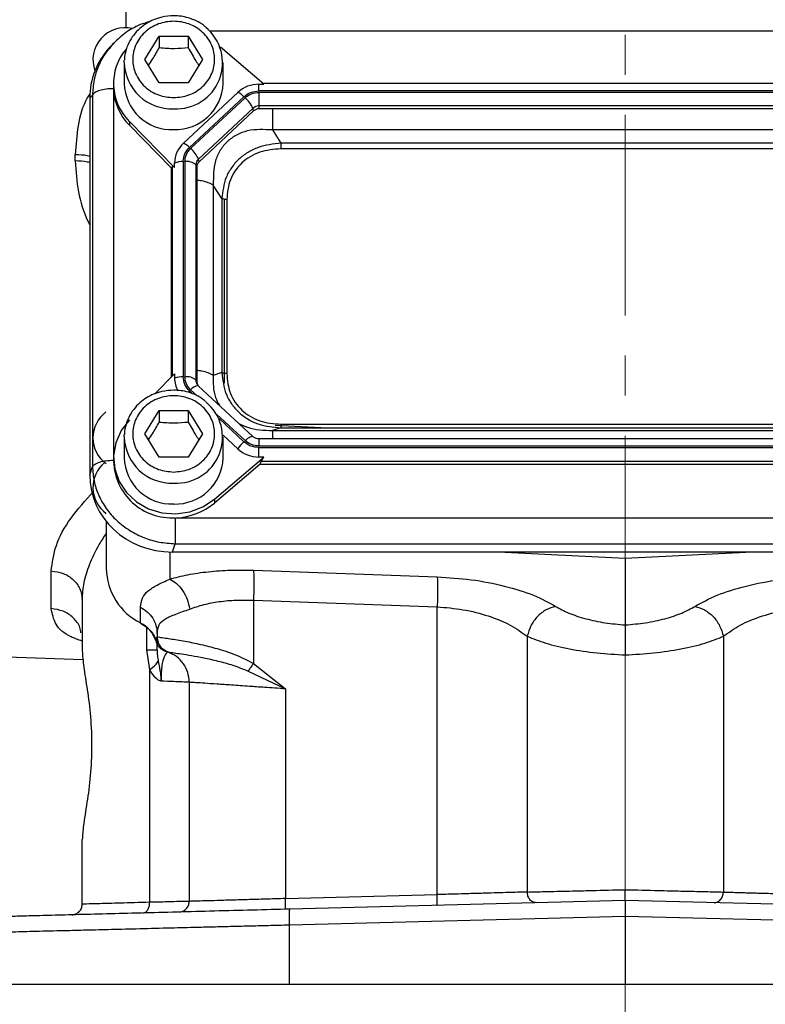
# Model space of a CAD drawing. Header units: inches. Extents: x 0.6 to 16.3, y 0.2 to 11.5.
# Tile 11 of 17: x 10.9 to 12.7, y 4 to 6.5. Entities that reach past the tile are written whole.
import ezdxf

# ---------------------------------------------------------------- set-up
doc = ezdxf.new("R2010")
doc.units = ezdxf.units.IN
doc.header["$MEASUREMENT"] = 0
doc.linetypes.add('CENTERX2', pattern=[0.8, 0.5, -0.1, 0.1, -0.1])
doc.styles.add('SLDTEXTSTYLE0', font='TXT', dxfattribs={"width": 0.75})
doc.dimstyles.new('SLDDIMSTYLE1', dxfattribs={"dimtxt": 0.137795, "dimasz": 0.14, "dimexe": 0, "dimexo": 0.0625, "dimgap": 0.034449, "dimtad": 0, "dimdec": 1, "dimlfac": 1.5, "dimrnd": 1e-09, "dimzin": 12, "dimdsep": 46, "dimtxsty": 'SLDTEXTSTYLE0', "dimblk1": 'CLOSED', "dimblk2": 'CLOSED', "dimsah": 1, "dimcen": 0.09, "dimadec": 0, "dimazin": 3, "dimtfac": 1, "dimtdec": 1, "dimtofl": 0, "dimtmove": 0, "dimatfit": 3, "dimldrblk": 'CLOSED', "dimfxl": 0, "dimfrac": 2, "dimtolj": 1, "dimtzin": 12, "dimarcsym": 0})

# ---------------------------------------------------------------- blocks, each defined once
blk = doc.blocks.new('_Closed')
at = {"color": 0, "linetype": 'ByBlock', "lineweight": -2}
for p, q in [((-1, 0.166667), (0, 0)), ((-1, 0.166667), (-1, -0.166667)), ((0, 0), (-1, -0.166667)), ((0, 0), (-1, 0))]:
    blk.add_line(p, q, dxfattribs=at)
blk = doc.blocks.new('_D_11')
at = {"color": 7, "linetype": 'Continuous', "lineweight": 0}
for p, q in [((10.7489, 4.0229), (10.7489, 3.7377)), ((14.0022, 4.0229), (14.0022, 3.7377)), ((12.8834, 3.9755), (12.8414, 3.9755)), ((12.8414, 3.9755), (12.8414, 3.7567)), ((13.1889, 3.9755), (13.2308, 3.9755)), ((13.2308, 3.9755), (13.2308, 3.7567)), ((10.7489, 3.777), (12.7206, 3.777)), ((12.8414, 3.7567), (12.8834, 3.7567)), ((13.2308, 3.7567), (13.1889, 3.7567)), ((14.0022, 3.777), (13.3517, 3.777))]:
    blk.add_line(p, q, dxfattribs=at)
at = {"color": 7, "linetype": 'Continuous', "lineweight": 18, "xscale": 0.14, "yscale": 0.14, "rotation": 180.0000000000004}
blk.add_blockref('_Closed', (10.7489, 3.777, -0.2952), dxfattribs=at)
at = {"color": 7, "linetype": 'Continuous', "lineweight": 18, "xscale": 0.14, "yscale": 0.14}
blk.add_blockref('_Closed', (14.0022, 3.777, -0.2952), dxfattribs=at)
at = {"color": 7, "linetype": 'Continuous', "lineweight": 18, "char_height": 0.1378, "attachment_point": 1, "style": 'SLDTEXTSTYLE0'}
for s, insert in [('124', (12.8834, 3.9344)), ('4.9', (12.9089, 3.7282))]:
    blk.add_mtext(s, dxfattribs=dict(at, insert=insert))

msp = doc.modelspace()

# ---------------------------------------------------------------- linework, layer by layer
at = {"color": 7, "linetype": 'CENTERX2', "lineweight": 18}
for p, q in [((12.3755, 3.3305), (12.3755, 9.5548)), ((12.3755, 4.8838), (12.3755, 3.3305))]:
    msp.add_line(p, q, dxfattribs=at)
at = {"color": 8, "linetype": 'Continuous', "lineweight": 25}
for p, q in [((11.1316, 6.448), (11.1316, 6.4874)), ((13.409, 6.4394), (11.3406, 6.4394)), ((11.1003, 6.2939), (11.1003, 5.381)), ((11.2462, 6.101), (11.2462, 5.5787)), ((11.2894, 5.5422), (11.297, 5.5351)), ((11.2923, 5.5449), (11.3086, 5.5296)), ((11.3578, 5.4837), (11.4279, 5.4183)), ((11.3634, 5.4731), (11.425, 5.4156)), ((11.4627, 5.4228), (11.4627, 5.4049)), ((11.2401, 5.1407), (11.2401, 5.073)), ((11.1831, 4.897), (11.1831, 4.9523))]:
    msp.add_line(p, q, dxfattribs=at)
at = {"color": 7, "linetype": 'Continuous', "lineweight": 25}
for p, q in [((11.1015, 6.4093), (11.098, 6.4054)), ((11.1782, 6.3687), (11.2142, 6.4269)), ((11.2142, 6.4269), (11.2862, 6.4269)), ((11.2142, 6.4269), (11.2142, 6.3983)), ((11.2862, 6.4269), (11.3222, 6.3687)), ((11.2862, 6.4269), (11.2862, 6.3983)), ((11.0973, 6.406), (11.0897, 6.3977)), ((11.4746, 6.307), (11.3665, 6.3995)), ((11.1269, 6.3611), (11.127, 6.3673)), ((11.1269, 6.3611), (11.1269, 6.309)), ((11.2142, 6.3105), (11.1782, 6.3687)), ((11.3222, 6.3687), (11.2862, 6.3105)), ((11.3735, 6.309), (11.3735, 6.3611)), ((11.2862, 6.3105), (11.2142, 6.3105)), ((11.1002, 6.309), (11.1002, 6.2994)), ((11.1002, 6.2994), (11.1002, 6.2959)), ((11.4098, 6.2865), (11.2743, 6.16)), ((11.4627, 6.307), (11.4746, 6.307)), ((11.4627, 6.2905), (11.4627, 6.307)), ((13.2877, 6.2905), (11.4627, 6.2905)), ((13.2877, 6.2867), (11.4627, 6.2867)), ((11.4627, 6.2867), (11.4627, 6.2527)), ((13.2776, 6.3085), (11.4728, 6.3085)), ((11.0478, 6.2801), (11.0409, 6.2725)), ((11.0409, 6.2725), (11.0409, 5.333)), ((11.0478, 6.2801), (11.0478, 5.3536)), ((11.425, 6.2759), (11.2894, 6.1494)), ((11.4279, 6.2732), (11.2923, 6.1467)), ((11.4473, 6.2467), (11.3118, 6.1202)), ((11.449, 6.2403), (11.3135, 6.1138)), ((11.449, 6.2403), (11.4473, 6.2467)), ((13.2877, 6.2527), (11.4627, 6.2527)), ((11.4627, 6.2527), (11.4627, 6.2456)), ((13.2877, 6.2456), (11.4627, 6.2456)), ((11.1396, 6.2144), (11.2524, 6.0995)), ((11.1396, 6.2144), (11.1396, 6.2048)), ((11.2439, 6.0986), (11.1396, 6.2048)), ((11.4961, 6.1929), (11.5175, 6.1597)), ((13.2542, 6.1929), (11.4961, 6.1929)), ((13.2329, 6.1597), (11.5175, 6.1597)), ((13.2329, 6.1459), (11.5175, 6.1459)), ((11.005, 6.1157), (11.005, 6.132)), ((11.2738, 6.1142), (11.2738, 5.5774)), ((11.2779, 6.1142), (11.2779, 5.5774)), ((11.3135, 6.1138), (11.3118, 6.1202)), ((11.2439, 6.0986), (11.2462, 6.101)), ((11.2439, 6.0986), (11.2439, 5.5762)), ((11.2524, 6.0995), (11.2524, 6.1106)), ((11.3055, 6.1059), (11.3055, 5.5691)), ((11.3079, 6.101), (11.3055, 6.1059)), ((11.3079, 6.101), (11.3079, 5.5643)), ((11.3489, 6.0555), (11.3489, 5.5811)), ((11.3703, 6.0223), (11.3489, 6.0555)), ((11.3703, 6.0223), (11.3703, 5.5878)), ((11.3755, 6.0204), (11.3755, 5.5618)), ((11.3824, 6.0198), (11.3824, 5.5853)), ((11.2524, 5.5849), (11.2033, 5.535)), ((11.2524, 5.5849), (11.2524, 5.5738)), ((11.3703, 5.5878), (11.3489, 5.5811)), ((11.3079, 5.5643), (11.3055, 5.5691)), ((11.3107, 5.5557), (11.3075, 5.5605)), ((11.447, 5.4288), (11.3114, 5.5553)), ((11.1782, 5.4351), (11.2142, 5.4934)), ((11.2142, 5.4934), (11.2862, 5.4934)), ((11.2142, 5.4934), (11.2142, 5.4647)), ((11.2862, 5.4934), (11.3222, 5.4351)), ((11.2862, 5.4934), (11.2862, 5.4647)), ((11.6171, 5.4504), (11.5027, 5.456)), ((11.5175, 5.4592), (13.2329, 5.4592)), ((11.1269, 5.4275), (11.127, 5.4337)), ((11.1269, 5.4275), (11.1269, 5.3754)), ((11.2142, 5.3769), (11.1782, 5.4351)), ((11.3222, 5.4351), (11.2862, 5.3769)), ((11.3734, 5.4319), (11.4098, 5.3979)), ((11.3735, 5.3754), (11.3735, 5.4275)), ((11.5175, 5.4504), (11.4961, 5.4437)), ((11.4961, 5.4437), (13.2542, 5.4437)), ((11.5175, 5.4504), (13.2329, 5.4504)), ((13.2877, 5.4228), (11.4627, 5.4228)), ((11.4627, 5.4049), (13.2877, 5.4049)), ((11.2862, 5.3769), (11.2142, 5.3769)), ((11.3515, 5.2722), (11.4746, 5.3774)), ((11.4627, 5.3774), (11.4627, 5.4011)), ((11.4627, 5.4011), (13.2877, 5.4011)), ((11.4746, 5.3774), (11.4627, 5.3774)), ((11.0409, 5.333), (11.0478, 5.3536)), ((11.1002, 5.3754), (11.1002, 5.3659)), ((11.4653, 5.3599), (11.3515, 5.2626)), ((11.4653, 5.3599), (11.4679, 5.367)), ((11.4653, 5.3599), (13.2851, 5.3599)), ((11.4679, 5.367), (13.2825, 5.367)), ((11.3515, 5.2722), (11.3515, 5.2626)), ((11.0822, 5.2167), (11.0822, 5.0995)), ((11.2561, 5.2259), (13.4942, 5.2259)), ((11.247, 5.1406), (11.2539, 5.1611)), ((11.2539, 5.1611), (13.4964, 5.1611)), ((11.247, 5.1406), (13.5034, 5.1406)), ((12.0585, 5.1406), (12.3755, 5.1251)), ((12.3755, 5.1251), (12.6925, 5.1406)), ((12.3755, 5.1251), (12.3755, 4.9586)), ((10.945, 4.9993), (10.945, 5.0933)), ((11.4489, 5.0951), (11.9068, 5.0786)), ((11.0222, 5.022), (11.0222, 4.894)), ((11.4489, 5.0205), (11.9068, 5.004)), ((11.4489, 5.0205), (11.4489, 4.8627)), ((11.1678, 4.9635), (11.1678, 5.0027)), ((11.9068, 4.2863), (11.9068, 5.004)), ((11.2089, 4.9374), (11.2089, 4.929)), ((11.2054, 4.9199), (11.2089, 4.929)), ((11.2085, 4.9293), (11.2091, 4.9232)), ((11.2089, 4.929), (11.2089, 4.929)), ((11.2091, 4.9232), (11.2096, 4.9203)), ((11.2116, 4.9141), (11.213, 4.9108)), ((12.1311, 4.9304), (12.1311, 4.2927)), ((12.6199, 4.9304), (12.6199, 4.2927)), ((10.0144, 4.9077), (11.0243, 4.8725)), ((11.1903, 4.8476), (11.1831, 4.897)), ((11.2269, 4.8942), (11.2282, 4.894)), ((11.2334, 4.892), (11.2355, 4.8913)), ((11.2355, 4.8913), (11.2355, 4.8913)), ((11.4489, 4.8627), (11.5289, 4.7993)), ((11.1903, 4.2671), (11.1903, 4.8476)), ((11.4357, 4.8437), (11.5289, 4.7993)), ((11.2889, 4.8159), (11.2889, 4.2694)), ((11.5289, 4.7993), (11.5289, 4.2764)), ((11.0222, 4.2624), (11.0222, 4.4238)), ((11.5289, 4.2764), (11.9068, 4.2863)), ((12.3755, 4.2719), (11.5396, 4.25)), ((12.3755, 4.2719), (12.3755, 4.2319)), ((13.2114, 4.25), (12.3755, 4.2719)), ((12.3755, 4.2319), (11.5386, 4.21)), ((12.3755, 4.2319), (12.3755, 4.0622)), ((13.2125, 4.21), (12.3755, 4.2319)), ((11.5386, 4.0622), (11.5386, 4.21)), ((12.3755, 4.0622), (11.5386, 4.0622)), ((13.2125, 4.0622), (12.3755, 4.0622))]:
    msp.add_line(p, q, dxfattribs=at)
at = {"color": 7, "linetype": 'Continuous', "lineweight": 25, "flags": 128}
for points in [[(11.3114, 5.5553), (11.3109, 5.5556), (11.3108, 5.5557)], [(11.1396, 5.47), (11.119, 5.4434), (11.1057, 5.413), (11.1003, 5.3806), (11.1031, 5.3479), (11.114, 5.3167), (11.1324, 5.2887), (11.1573, 5.2655), (11.1872, 5.2483), (11.2207, 5.2381), (11.2557, 5.2355), (11.2905, 5.2405), (11.323, 5.253), (11.3515, 5.2722)], [(11.1691, 4.9622), (11.1685, 4.962), (11.168, 4.9624), (11.1678, 4.9635)]]:
    msp.add_lwpolyline(points, dxfattribs=at)
at = {"color": 8, "linetype": 'Continuous', "lineweight": 25, "flags": 128}
for points in [[(11.2862, 5.539), (11.2873, 5.5401), (11.2894, 5.5422)], [(11.4279, 5.4183), (11.4313, 5.4214), (11.4346, 5.4241), (11.4378, 5.4262), (11.4406, 5.4279), (11.443, 5.4289), (11.445, 5.4293), (11.4465, 5.4291), (11.447, 5.4288)]]:
    msp.add_lwpolyline(points, dxfattribs=at)
at = {"color": 7, "linetype": 'Continuous', "lineweight": 25}
for centre, radius, start, end in [((11.1289, 6.368), 0.08, 76.5659, 200.2465), ((11.2574, 6.3602), 0.1145, 266.3774, 50.9925), ((11.2339, 6.3089), 0.1336, 139.9835, 225.0625), ((11.2356, 6.3004), 0.1354, 182.7504, 224.87), ((11.2453, 6.3122), 0.1185, 181.5683, 272.3664), ((11.2538, 6.3136), 0.1198, 268.2549, 357.8104), ((11.4623, 6.2294), 0.0776, 89.6933, 132.5899), ((11.3898, 6.2416), 0.0492, 44.2745, 65.9509), ((11.3808, 6.2182), 0.0724, 23.2239, 49.4763), ((11.4626, 6.2302), 0.0225, 89.6933, 132.5899), ((11.4626, 6.2256), 0.02, 89.6933, 132.5899), ((11.32, 6.1101), 0.0676, 132.5248, 179.6232), ((11.2542, 6.1151), 0.0492, 44.2745, 65.9509), ((11.2453, 6.0917), 0.0724, 23.2239, 49.4763), ((11.2724, 6.0566), 0.0575, 88.5951, 110.3768), ((11.2826, 6.0798), 0.0347, 48.737, 97.7903), ((11.3251, 6.1058), 0.0196, 132.5248, 179.6232), ((11.3253, 6.1009), 0.0175, 132.5248, 179.6232), ((11.2724, 5.5199), 0.0575, 88.5951, 110.3768), ((11.3185, 5.5739), 0.0661, 180.085, 208.0211), ((11.2826, 5.543), 0.0347, 48.737, 97.7903), ((11.3249, 5.5643), 0.017, 180.0459, 202.1153), ((11.2574, 5.4267), 0.1145, 266.3774, 50.9925), ((11.1289, 5.4254), 0.08, 126.5256, 233.8667), ((11.4933, 5.3419), 0.1005, 132.809, 146.1442), ((11.4623, 5.455), 0.0776, 227.4101, 270.3067), ((11.1289, 5.3016), 0.08, 129.3079, 234.3147), ((11.2456, 5.3711), 0.1455, 182.0659, 273.2963), ((11.2453, 5.3787), 0.1185, 181.5683, 272.3664), ((11.2538, 5.38), 0.1198, 268.2549, 357.8104), ((11.2511, 5.3815), 0.1557, 271.8765, 310.1965), ((11.2365, 5.1017), 0.1543, 180.8345, 243.552), ((11.1334, 4.8958), 0.0759, 18.4792, 63.0936)]:
    msp.add_arc(centre, radius, start, end, dxfattribs=at)
at = {"color": 8, "linetype": 'Continuous', "lineweight": 25}
for centre, radius, start, end in [((11.2453, 6.3643), 0.1185, 181.5683, 272.3664), ((11.3168, 5.5243), 0.032, 100.9298, 139.9637), ((11.3247, 5.5691), 0.0192, 180.0863, 208.2832), ((11.2453, 5.4307), 0.1185, 181.5683, 272.3664)]:
    msp.add_arc(centre, radius, start, end, dxfattribs=at)
at = {"color": 7, "linetype": 'Continuous', "lineweight": 25}
for centre, major_axis, ratio, start_param, end_param in [((11.2534, 6.2666), (0.2087, -0.0437), 0.927683, 2.642019, 3.333612), ((11.2738, 6.0712), (-0.0275, 0.0299), 0.170211, 5.767586, 6.291275), ((11.498, 5.391), (0.0301, 0.0274), 0.184584, 2.276832, 2.800522), ((11.2534, 5.339), (0.2087, 0.0437), 0.927683, 2.949574, 4.490212)]:
    msp.add_ellipse(centre, major_axis=major_axis, ratio=ratio, start_param=start_param, end_param=end_param, dxfattribs=at)
for points, knots in [([(11.1907, 6.4631), (11.1827, 6.4608), (11.1607, 6.4546), (11.1281, 6.4356), (11.1075, 6.4158), (11.0972, 6.4059)], [0, 0, 0, 0, 0.223773, 0.612265, 1, 1, 1, 1]), ([(11.2502, 6.4776), (11.2403, 6.477), (11.2264, 6.4761), (11.2068, 6.4705), (11.1908, 6.4638), (11.1732, 6.4529), (11.157, 6.4385), (11.143, 6.4204), (11.1329, 6.3989), (11.1275, 6.3807), (11.1276, 6.3699), (11.1277, 6.3674)], [0, 0, 0, 0, 0.159553, 0.223451, 0.329631, 0.440376, 0.559872, 0.685893, 0.818066, 0.9566, 1, 1, 1, 1]), ([(11.2502, 6.2735), (11.2374, 6.2748), (11.2176, 6.2767), (11.1939, 6.2886), (11.1775, 6.3009), (11.1643, 6.3161), (11.152, 6.3383), (11.1457, 6.3687), (11.152, 6.3991), (11.1643, 6.4213), (11.1775, 6.4365), (11.1939, 6.4489), (11.2176, 6.4604), (11.2502, 6.4662), (11.2828, 6.4604), (11.3065, 6.4489), (11.3228, 6.4365), (11.3361, 6.4213), (11.3484, 6.3991), (11.3546, 6.3687), (11.3484, 6.3383), (11.3361, 6.3161), (11.3228, 6.3009), (11.3065, 6.2886), (11.2828, 6.2767), (11.263, 6.2748), (11.2502, 6.2735)], [0, 0, 0, 0, 0.0598642, 0.0920902, 0.125, 0.1579098, 0.1901358, 0.25, 0.3098642, 0.3420902, 0.375, 0.4079098, 0.4401358, 0.5, 0.5598642, 0.5920902, 0.625, 0.6579098, 0.6901358, 0.75, 0.8098642, 0.8420902, 0.875, 0.9079098, 0.9401358, 1, 1, 1, 1]), ([(11.3286, 6.4503), (11.3258, 6.4527), (11.3175, 6.4597), (11.3028, 6.4669), (11.2855, 6.4731), (11.2684, 6.4769), (11.2563, 6.4774), (11.2502, 6.4776)], [0, 0, 0, 0, 0.130913, 0.387307, 0.574933, 0.784697, 1, 1, 1, 1]), ([(11.1873, 6.3539), (11.1907, 6.3589), (11.1997, 6.3721), (11.2086, 6.3882), (11.2142, 6.3983)], [0, 0, 0, 0, 0.376375, 1, 1, 1, 1]), ([(11.2142, 6.3983), (11.227, 6.3972), (11.2511, 6.3953), (11.275, 6.3973), (11.2862, 6.3983)], [0, 0, 0, 0, 0.534747, 1, 1, 1, 1]), ([(11.2862, 6.3983), (11.2926, 6.3867), (11.3016, 6.3706), (11.3105, 6.3575), (11.313, 6.3538)], [0, 0, 0, 0, 0.718831, 1, 1, 1, 1]), ([(11.4961, 6.1929), (11.4752, 6.194), (11.4441, 6.1957), (11.4065, 6.1814), (11.383, 6.165), (11.3651, 6.1428), (11.3487, 6.1066), (11.3488, 6.0761), (11.3489, 6.0555)], [0, 0, 0, 0, 0.257397, 0.381602, 0.5, 0.618394, 0.742603, 1, 1, 1, 1]), ([(11.5175, 6.1597), (11.4982, 6.1576), (11.469, 6.1545), (11.4344, 6.1374), (11.4117, 6.1204), (11.3935, 6.0992), (11.3754, 6.0671), (11.3723, 6.0401), (11.3703, 6.0223)], [0, 0, 0, 0, 0.248977, 0.376059, 0.5, 0.623945, 0.751023, 1, 1, 1, 1]), ([(11.5175, 6.1459), (11.4995, 6.1444), (11.4725, 6.1422), (11.4404, 6.127), (11.4194, 6.1113), (11.4027, 6.0918), (11.3864, 6.0618), (11.384, 6.0365), (11.3824, 6.0198)], [0, 0, 0, 0, 0.250062, 0.376147, 0.5, 0.62379, 0.749938, 1, 1, 1, 1]), ([(11.3703, 5.5878), (11.3723, 5.5696), (11.3754, 5.5421), (11.3935, 5.5096), (11.4117, 5.4884), (11.4344, 5.4714), (11.469, 5.4547), (11.4982, 5.4521), (11.5175, 5.4504)], [0, 0, 0, 0, 0.248977, 0.376059, 0.5, 0.623945, 0.751023, 1, 1, 1, 1]), ([(11.3824, 5.5853), (11.384, 5.5685), (11.3864, 5.5433), (11.4027, 5.5133), (11.4194, 5.4938), (11.4403, 5.4781), (11.4725, 5.4629), (11.4995, 5.4607), (11.5175, 5.4592)], [0, 0, 0, 0, 0.250062, 0.376147, 0.5, 0.62379, 0.749938, 1, 1, 1, 1]), ([(11.2502, 5.5441), (11.2403, 5.5434), (11.2264, 5.5426), (11.2068, 5.5369), (11.1908, 5.5303), (11.1732, 5.5193), (11.157, 5.5049), (11.143, 5.4868), (11.1329, 5.4654), (11.1275, 5.4471), (11.1276, 5.4363), (11.1277, 5.4338)], [0, 0, 0, 0, 0.159553, 0.223451, 0.329631, 0.440376, 0.559872, 0.685893, 0.818066, 0.9566, 1, 1, 1, 1]), ([(11.2502, 5.3399), (11.2374, 5.3412), (11.2176, 5.3431), (11.1939, 5.355), (11.1775, 5.3673), (11.1643, 5.3826), (11.152, 5.4047), (11.1457, 5.4351), (11.152, 5.4655), (11.1643, 5.4877), (11.1775, 5.503), (11.1939, 5.5153), (11.2176, 5.5268), (11.2502, 5.5327), (11.2828, 5.5268), (11.3065, 5.5153), (11.3228, 5.503), (11.3361, 5.4877), (11.3484, 5.4655), (11.3546, 5.4351), (11.3484, 5.4047), (11.3361, 5.3826), (11.3228, 5.3673), (11.3065, 5.355), (11.2828, 5.3431), (11.263, 5.3412), (11.2502, 5.3399)], [0, 0, 0, 0, 0.059864, 0.09209, 0.125, 0.15791, 0.190136, 0.25, 0.309864, 0.34209, 0.375, 0.40791, 0.440136, 0.5, 0.559864, 0.59209, 0.625, 0.65791, 0.690136, 0.75, 0.809864, 0.84209, 0.875, 0.90791, 0.940136, 1, 1, 1, 1]), ([(11.3286, 5.5167), (11.3258, 5.5191), (11.3175, 5.5261), (11.3028, 5.5333), (11.2855, 5.5396), (11.2684, 5.5433), (11.2563, 5.5438), (11.2502, 5.5441)], [0, 0, 0, 0, 0.130913, 0.387307, 0.574933, 0.784697, 1, 1, 1, 1]), ([(11.1873, 5.4203), (11.1907, 5.4253), (11.1997, 5.4385), (11.2086, 5.4546), (11.2142, 5.4647)], [0, 0, 0, 0, 0.376375, 1, 1, 1, 1]), ([(11.2142, 5.4647), (11.227, 5.4636), (11.2511, 5.4617), (11.275, 5.4637), (11.2862, 5.4647)], [0, 0, 0, 0, 0.534747, 1, 1, 1, 1]), ([(11.2862, 5.4647), (11.2926, 5.4531), (11.3016, 5.437), (11.3105, 5.4239), (11.313, 5.4203)], [0, 0, 0, 0, 0.718831, 1, 1, 1, 1]), ([(11.4627, 5.4228), (11.4602, 5.423), (11.4567, 5.4233), (11.4521, 5.4251), (11.4491, 5.4268), (11.4475, 5.4284), (11.447, 5.4289)], [0, 0, 0, 0, 0.401122, 0.567805, 0.846539, 1, 1, 1, 1]), ([(11.0478, 5.3536), (11.0486, 5.3414), (11.0502, 5.3175), (11.06, 5.2882), (11.0711, 5.2656), (11.0854, 5.2433), (11.1074, 5.2181), (11.14, 5.1932), (11.1762, 5.1754), (11.2147, 5.1639), (11.2407, 5.1621), (11.2539, 5.1611)], [0, 0, 0, 0, 0.123096, 0.24092, 0.306486, 0.371549, 0.500085, 0.628624, 0.75908, 0.876905, 1, 1, 1, 1]), ([(11.2401, 5.073), (11.2548, 5.0769), (11.2842, 5.0846), (11.3361, 5.092), (11.3914, 5.096), (11.4299, 5.0954), (11.4489, 5.0951)], [0, 0, 0, 0, 0.25081, 0.503018, 0.753643, 1, 1, 1, 1]), ([(11.1678, 5.0027), (11.1686, 5.0106), (11.1702, 5.0263), (11.1845, 5.0436), (11.2068, 5.0576), (11.2292, 5.0679), (11.2401, 5.073)], [0, 0, 0, 0, 0.264157, 0.522892, 0.768297, 1, 1, 1, 1]), ([(11.2401, 5.073), (11.246, 5.0698), (11.2576, 5.0633), (11.2728, 5.0454), (11.2846, 5.0232), (11.2884, 5.0066), (11.2902, 4.9984)], [0, 0, 0, 0, 0.2500778, 0.5, 0.7499222, 1, 1, 1, 1]), ([(11.9068, 5.0786), (11.9353, 5.0767), (11.9935, 5.073), (12.0763, 5.0566), (12.1497, 5.0338), (12.1846, 5.0145), (12.202, 5.005)], [0, 0, 0, 0, 0.240302, 0.491963, 0.748081, 1, 1, 1, 1]), ([(12.5491, 5.005), (12.5664, 5.0145), (12.6013, 5.0338), (12.6747, 5.0566), (12.7575, 5.073), (12.8158, 5.0767), (12.8442, 5.0786)], [0, 0, 0, 0, 0.251919, 0.508037, 0.759698, 1, 1, 1, 1]), ([(11.2902, 4.9984), (11.3016, 5.0023), (11.3238, 5.0101), (11.3633, 5.0174), (11.4051, 5.0214), (11.4344, 5.0208), (11.4489, 5.0205)], [0, 0, 0, 0, 0.2579495, 0.5051687, 0.7536021, 1, 1, 1, 1]), ([(11.2089, 4.9374), (11.2098, 4.9452), (11.2116, 4.9605), (11.2281, 4.9748), (11.2538, 4.9852), (11.2781, 4.994), (11.2902, 4.9984)], [0, 0, 0, 0, 0.254624, 0.504478, 0.751953, 1, 1, 1, 1]), ([(11.9068, 5.004), (11.9285, 5.0021), (11.973, 4.9983), (12.036, 4.9819), (12.0917, 4.9591), (12.118, 4.9399), (12.1311, 4.9304)], [0, 0, 0, 0, 0.236626, 0.486583, 0.74399, 1, 1, 1, 1]), ([(12.202, 5.005), (12.1939, 5.0027), (12.1777, 4.998), (12.1559, 4.9804), (12.1388, 4.9571), (12.1337, 4.9393), (12.1311, 4.9304)], [0, 0, 0, 0, 0.250119, 0.5, 0.749881, 1, 1, 1, 1]), ([(12.202, 5.005), (12.2122, 4.9992), (12.2329, 4.9877), (12.2757, 4.9738), (12.324, 4.9633), (12.3586, 4.9602), (12.3755, 4.9586)], [0, 0, 0, 0, 0.252171, 0.507711, 0.759035, 1, 1, 1, 1]), ([(12.3755, 4.9586), (12.3924, 4.9602), (12.427, 4.9633), (12.4753, 4.9738), (12.5181, 4.9877), (12.5388, 4.9992), (12.5491, 5.005)], [0, 0, 0, 0, 0.240965, 0.492289, 0.747829, 1, 1, 1, 1]), ([(12.5491, 5.005), (12.5572, 5.0027), (12.5733, 4.998), (12.5952, 4.9804), (12.6122, 4.9571), (12.6174, 4.9393), (12.6199, 4.9304)], [0, 0, 0, 0, 0.250122, 0.500004, 0.749884, 1, 1, 1, 1]), ([(12.6199, 4.9304), (12.633, 4.9399), (12.6594, 4.9591), (12.715, 4.9819), (12.778, 4.9983), (12.8226, 5.0021), (12.8442, 5.004)], [0, 0, 0, 0, 0.25601, 0.513417, 0.763374, 1, 1, 1, 1]), ([(11.1692, 4.9622), (11.1751, 4.9584), (11.187, 4.951), (11.1998, 4.9349), (11.2071, 4.921), (11.2081, 4.9125), (11.2084, 4.9105)], [0, 0, 0, 0, 0.304391, 0.607497, 0.909404, 1, 1, 1, 1]), ([(12.3755, 4.9586), (12.3755, 4.9563), (12.3755, 4.9496), (12.3755, 4.9316), (12.3755, 4.9072), (12.3755, 4.8912), (12.3755, 4.8838)], [0, 0, 0, 0, 0.1731646, 0.4995734, 0.7709648, 1, 1, 1, 1]), ([(11.2054, 4.9199), (11.2063, 4.9171), (11.2079, 4.9115), (11.2129, 4.904), (11.2199, 4.8975), (11.2259, 4.8948), (11.2288, 4.8935)], [0, 0, 0, 0, 0.25192, 0.5031645, 0.7524956, 1, 1, 1, 1]), ([(11.2089, 4.929), (11.2102, 4.9288), (11.2127, 4.9284), (11.227, 4.9264), (11.2447, 4.9238), (11.2631, 4.9208), (11.2883, 4.9164), (11.3213, 4.9096), (11.3566, 4.9005), (11.385, 4.8914), (11.4141, 4.881), (11.435, 4.87), (11.4489, 4.8627)], [0, 0, 0, 0, 0.128105, 0.255498, 0.342661, 0.425344, 0.503599, 0.634897, 0.754604, 0.818284, 0.878493, 1, 1, 1, 1]), ([(11.2089, 4.929), (11.2094, 4.9244), (11.2103, 4.9152), (11.217, 4.9039), (11.2256, 4.8957), (11.2322, 4.8927), (11.2355, 4.8913)], [0, 0, 0, 0, 0.279857, 0.559469, 0.779712, 1, 1, 1, 1]), ([(11.2089, 4.897), (11.2089, 4.9016), (11.2089, 4.9071), (11.2089, 4.9103), (11.2089, 4.9109)], [0, 0, 0, 0, 0.8431346, 1, 1, 1, 1]), ([(11.2096, 4.9203), (11.2097, 4.9202), (11.2099, 4.9192), (11.2102, 4.9182), (11.2105, 4.9173)], [0, 0, 0, 0, 0.128544, 1, 1, 1, 1]), ([(11.2105, 4.9173), (11.2107, 4.9165), (11.2111, 4.9154), (11.2115, 4.9143), (11.2116, 4.9141)], [0, 0, 0, 0, 0.739835, 1, 1, 1, 1]), ([(12.1311, 4.9304), (12.1456, 4.9245), (12.1748, 4.9127), (12.2353, 4.8986), (12.3034, 4.8882), (12.3518, 4.8853), (12.3755, 4.8838)], [0, 0, 0, 0, 0.249403, 0.504238, 0.75714, 1, 1, 1, 1]), ([(12.3755, 4.8838), (12.3992, 4.8853), (12.4476, 4.8882), (12.5157, 4.8986), (12.5762, 4.9127), (12.6055, 4.9245), (12.6199, 4.9304)], [0, 0, 0, 0, 0.242862, 0.495762, 0.750597, 1, 1, 1, 1]), ([(11.0222, 4.894), (11.0231, 4.8815), (11.0249, 4.8567), (11.0349, 4.7986), (11.0435, 4.7307), (11.0469, 4.6561), (11.043, 4.5818), (11.034, 4.5132), (11.0244, 4.4579), (11.0229, 4.4344), (11.0222, 4.4238)], [0, 0, 0, 0, 0.127196, 0.253543, 0.379269, 0.504568, 0.629874, 0.755639, 0.889456, 1, 1, 1, 1]), ([(11.2089, 4.897), (11.209, 4.892), (11.2092, 4.8849), (11.2105, 4.8751), (11.2112, 4.8704), (11.2116, 4.868)], [0, 0, 0, 0, 0.522334, 0.760871, 1, 1, 1, 1]), ([(11.2355, 4.8913), (11.235, 4.891), (11.234, 4.8905), (11.2284, 4.8847), (11.2239, 4.873), (11.2209, 4.8601), (11.2192, 4.8444), (11.2185, 4.8298), (11.2185, 4.8223), (11.2185, 4.8185)], [0, 0, 0, 0, 0.283904, 0.551843, 0.675742, 0.791716, 0.898725, 0.949878, 1, 1, 1, 1]), ([(11.2196, 4.9017), (11.2198, 4.9015), (11.2208, 4.9005), (11.2218, 4.8996), (11.2225, 4.8989)], [0, 0, 0, 0, 0.261776, 1, 1, 1, 1]), ([(11.2295, 4.8937), (11.2296, 4.8937), (11.2303, 4.8935), (11.2301, 4.8936), (11.23, 4.8936)], [0, 0, 0, 0, 0.075166, 1, 1, 1, 1]), ([(11.2308, 4.8928), (11.2309, 4.8928), (11.2312, 4.8927), (11.2314, 4.8926), (11.2315, 4.8926)], [0, 0, 0, 0, 0.499897, 1, 1, 1, 1]), ([(11.2355, 4.8913), (11.2365, 4.8911), (11.2383, 4.8908), (11.2503, 4.8893), (11.2687, 4.8866), (11.2939, 4.8827), (11.3245, 4.877), (11.3596, 4.8692), (11.3974, 4.8591), (11.4231, 4.8488), (11.4357, 4.8437)], [0, 0, 0, 0, 0.1244419, 0.2492278, 0.3744976, 0.5001857, 0.6262342, 0.7524126, 0.8775501, 1, 1, 1, 1]), ([(11.2116, 4.868), (11.2126, 4.8628), (11.2141, 4.8544), (11.2162, 4.8434), (11.2173, 4.8361), (11.2178, 4.8311), (11.2183, 4.8255), (11.2184, 4.8214), (11.2185, 4.8185)], [0, 0, 0, 0, 0.325331, 0.532943, 0.670464, 0.76414, 0.830272, 1, 1, 1, 1]), ([(11.4489, 4.8627), (11.4462, 4.8589), (11.4414, 4.8521), (11.4375, 4.8462), (11.4357, 4.8437)], [0, 0, 0, 0, 0.559513, 1, 1, 1, 1]), ([(11.2185, 4.8185), (11.2169, 4.819), (11.2111, 4.8206), (11.2007, 4.8299), (11.194, 4.8413), (11.1903, 4.8476)], [0, 0, 0, 0, 0.139886, 0.5283282, 1, 1, 1, 1]), ([(11.2889, 4.8159), (11.288, 4.8159), (11.2864, 4.816), (11.2726, 4.8165), (11.2509, 4.8173), (11.2294, 4.8181), (11.2185, 4.8185)], [0, 0, 0, 0, 0.241763, 0.489012, 0.741755, 1, 1, 1, 1]), ([(11.5289, 4.7993), (11.5198, 4.7999), (11.5024, 4.8011), (11.4783, 4.8028), (11.4576, 4.8042), (11.429, 4.8062), (11.3945, 4.8086), (11.3568, 4.8112), (11.3267, 4.8132), (11.3048, 4.8147), (11.2913, 4.8157), (11.2897, 4.8158), (11.2889, 4.8159)], [0, 0, 0, 0, 0.071806, 0.135932, 0.192375, 0.241135, 0.376865, 0.500493, 0.630191, 0.756664, 0.879928, 1, 1, 1, 1]), ([(12.1311, 4.2927), (12.1451, 4.2931), (12.1745, 4.2938), (12.2314, 4.2951), (12.2992, 4.2968), (12.3475, 4.2979), (12.3755, 4.2986)], [0, 0, 0, 0, 0.238746, 0.50002, 0.709221, 1, 1, 1, 1]), ([(12.3755, 4.2986), (12.4036, 4.2979), (12.4518, 4.2968), (12.5197, 4.2951), (12.5765, 4.2938), (12.6059, 4.2931), (12.6199, 4.2927)], [0, 0, 0, 0, 0.290776, 0.49998, 0.761252, 1, 1, 1, 1]), ([(12.3755, 4.2719), (12.3755, 4.2721), (12.3755, 4.2727), (12.3755, 4.2764), (12.3755, 4.2812), (12.3755, 4.2861), (12.3755, 4.292), (12.3755, 4.2963), (12.3755, 4.2986)], [0, 0, 0, 0, 0.188939, 0.418159, 0.548119, 0.688444, 0.839201, 1, 1, 1, 1]), ([(11.5289, 4.2764), (11.5116, 4.2759), (11.4809, 4.275), (11.4433, 4.2739), (11.4157, 4.2731), (11.3943, 4.2725), (11.3752, 4.2719), (11.3518, 4.2712), (11.3267, 4.2705), (11.3048, 4.2699), (11.2913, 4.2695), (11.2897, 4.2694), (11.2889, 4.2694)], [0, 0, 0, 0, 0.1356173, 0.2406463, 0.3100758, 0.3764803, 0.4398596, 0.5002136, 0.6299334, 0.7564696, 0.8798242, 1, 1, 1, 1]), ([(12.1311, 4.2927), (12.1184, 4.2924), (12.0916, 4.2916), (12.0504, 4.2904), (12.0201, 4.2895), (12.0039, 4.2891), (11.9803, 4.2884), (11.9476, 4.2874), (11.9212, 4.2867), (11.9068, 4.2863)], [0, 0, 0, 0, 0.237551, 0.499432, 0.554139, 0.620349, 0.69806, 0.836122, 1, 1, 1, 1]), ([(12.154, 4.2661), (12.1511, 4.2664), (12.1452, 4.2671), (12.1376, 4.2732), (12.1323, 4.2821), (12.1315, 4.2892), (12.1311, 4.2927)], [0, 0, 0, 0, 0.250174, 0.499987, 0.749805, 1, 1, 1, 1]), ([(12.597, 4.2661), (12.5999, 4.2665), (12.6058, 4.2672), (12.6134, 4.2733), (12.6186, 4.2822), (12.6194, 4.2892), (12.6198, 4.2927)], [0, 0, 0, 0, 0.250118, 0.499894, 0.749747, 1, 1, 1, 1]), ([(12.6199, 4.2927), (12.6326, 4.2924), (12.6486, 4.2919), (12.6732, 4.2912), (12.6868, 4.2908), (12.7015, 4.2904), (12.7184, 4.2899), (12.7397, 4.2893), (12.7677, 4.2885), (12.8034, 4.2874), (12.8299, 4.2867), (12.8442, 4.2863)], [0, 0, 0, 0, 0.237381, 0.300697, 0.365545, 0.431925, 0.499837, 0.586131, 0.698271, 0.836235, 1, 1, 1, 1]), ([(11.5396, 4.25), (11.5084, 4.2492), (11.445, 4.2475), (11.3508, 4.2451), (11.2572, 4.2426), (11.1665, 4.2402), (11.0812, 4.238), (11.004, 4.236), (10.9369, 4.2342), (10.8814, 4.2328), (10.8386, 4.2316), (10.809, 4.2309), (10.7911, 4.2304), (10.7889, 4.2303), (10.7878, 4.2303)], [0, 0, 0, 0, 0.0780394, 0.1583242, 0.2407101, 0.3262914, 0.412802, 0.5000536, 0.5873114, 0.6738107, 0.7593637, 0.8417373, 0.9219918, 1, 1, 1, 1]), ([(11.1903, 4.2671), (11.1647, 4.2664), (11.1149, 4.265), (11.0628, 4.2635), (11.0285, 4.2626), (11.0243, 4.2625), (11.0222, 4.2624)], [0, 0, 0, 0, 0.256485, 0.500028, 0.751903, 1, 1, 1, 1]), ([(11.1732, 4.2404), (11.1755, 4.2409), (11.1801, 4.2418), (11.1858, 4.2479), (11.1896, 4.2567), (11.19, 4.2636), (11.1903, 4.2671)], [0, 0, 0, 0, 0.250168, 0.5, 0.749831, 1, 1, 1, 1]), ([(11.2889, 4.2694), (11.2877, 4.2694), (11.2854, 4.2693), (11.2662, 4.2689), (11.2356, 4.2681), (11.2055, 4.2674), (11.1903, 4.2671)], [0, 0, 0, 0, 0.238021, 0.484026, 0.738019, 1, 1, 1, 1]), ([(11.5386, 4.21), (11.5209, 4.2096), (11.4867, 4.2087), (11.4374, 4.2075), (11.3917, 4.2064), (11.3496, 4.2053), (11.3112, 4.2044), (11.2763, 4.2035), (11.2275, 4.2023), (11.1662, 4.2007), (11.0956, 4.199), (11.0328, 4.1974), (10.9688, 4.1958), (10.9059, 4.1943), (10.8482, 4.1928), (10.8033, 4.1917), (10.7718, 4.1909), (10.7524, 4.1904), (10.75, 4.1904), (10.7489, 4.1903)], [0, 0, 0, 0, 0.04191, 0.081315, 0.118217, 0.152614, 0.184507, 0.213895, 0.240778, 0.310153, 0.376506, 0.439838, 0.500148, 0.586997, 0.672429, 0.756445, 0.839045, 0.92023, 1, 1, 1, 1])]:
    msp.add_open_spline(points, degree=3, knots=knots, dxfattribs=at)
at = {"color": 8, "linetype": 'Continuous', "lineweight": 25}
for points, knots in [([(11.098, 6.4054), (11.0925, 6.3994), (11.0778, 6.3836), (11.0622, 6.3536), (11.0502, 6.3173), (11.0486, 6.2927), (11.0478, 6.2801)], [0, 0, 0, 0, 0.172869, 0.463422, 0.725843, 1, 1, 1, 1]), ([(11.0413, 6.2834), (11.0391, 6.28), (11.0234, 6.2558), (11.0099, 6.2034), (11.0066, 6.1558), (11.005, 6.132)], [0, 0, 0, 0, 0.074919, 0.537778, 1, 1, 1, 1]), ([(11.4961, 6.2456), (11.4961, 6.2406), (11.4961, 6.2287), (11.4961, 6.2102), (11.4961, 6.1987), (11.4961, 6.1929)], [0, 0, 0, 0, 0.262072, 0.631036, 1, 1, 1, 1]), ([(11.005, 6.132), (11.0155, 6.1317), (11.0287, 6.1313), (11.0389, 6.1284), (11.0409, 6.1278)], [0, 0, 0, 0, 0.803038, 1, 1, 1, 1]), ([(11.005, 6.1157), (11.0067, 6.0899), (11.01, 6.0384), (11.026, 5.9855), (11.0393, 5.9598), (11.0409, 5.9567)], [0, 0, 0, 0, 0.468198, 0.937372, 1, 1, 1, 1]), ([(11.0409, 6.1114), (11.0389, 6.112), (11.0287, 6.1149), (11.0155, 6.1153), (11.005, 6.1157)], [0, 0, 0, 0, 0.1969625, 1, 1, 1, 1]), ([(11.3489, 6.0555), (11.3449, 6.0576), (11.337, 6.0617), (11.3224, 6.0658), (11.3118, 6.0672), (11.3079, 6.0677)], [0, 0, 0, 0, 0.383142, 0.766285, 1, 1, 1, 1]), ([(11.3489, 5.5811), (11.3449, 5.5832), (11.337, 5.5873), (11.3224, 5.5915), (11.3118, 5.5928), (11.3079, 5.5934)], [0, 0, 0, 0, 0.383142, 0.766285, 1, 1, 1, 1]), ([(11.3489, 5.5811), (11.3484, 5.5624), (11.3478, 5.5366), (11.3604, 5.5129), (11.3639, 5.5063)], [0, 0, 0, 0, 0.7231407, 1, 1, 1, 1]), ([(11.4124, 5.4611), (11.4196, 5.4576), (11.4457, 5.4452), (11.475, 5.4443), (11.4961, 5.4437)], [0, 0, 0, 0, 0.276861, 1, 1, 1, 1]), ([(11.4961, 5.4437), (11.4961, 5.442), (11.4961, 5.4387), (11.4961, 5.4307), (11.4961, 5.4242), (11.4961, 5.4228)], [0, 0, 0, 0, 0.441544, 0.883087, 1, 1, 1, 1]), ([(10.945, 5.0933), (10.9476, 5.1141), (10.9529, 5.1559), (10.9896, 5.2241), (11.0303, 5.2695), (11.0503, 5.2918)], [0, 0, 0, 0, 0.336832, 0.674685, 1, 1, 1, 1]), ([(11.0222, 5.022), (11.0231, 5.036), (11.0249, 5.0639), (11.0398, 5.1101), (11.059, 5.1513), (11.0762, 5.1775), (11.0822, 5.1867)], [0, 0, 0, 0, 0.2722154, 0.5434665, 0.8393263, 1, 1, 1, 1]), ([(11.0222, 4.9182), (11.0124, 4.9217), (10.9813, 4.9328), (10.9527, 4.9593), (10.9476, 4.9859), (10.945, 4.9993)], [0, 0, 0, 0, 0.18591, 0.59378, 1, 1, 1, 1]), ([(11.0191, 4.9391), (11.0184, 4.9436), (11.0163, 4.9576), (11.0008, 4.9775), (10.9756, 4.995), (10.9552, 4.9978), (10.945, 4.9993)], [0, 0, 0, 0, 0.135777, 0.423851, 0.711926, 1, 1, 1, 1])]:
    msp.add_open_spline(points, degree=3, knots=knots, dxfattribs=at)
at = {"color": 7, "linetype": 'Continuous', "lineweight": 25}
for points in [[(11.1002, 6.2959), (11.094, 6.2957), (11.0816, 6.2953), (11.0654, 6.2917), (11.0529, 6.2866), (11.0495, 6.2823), (11.0478, 6.2801)], [(11.425, 6.2759), (11.4305, 6.2801), (11.4415, 6.2885), (11.4556, 6.2898), (11.4627, 6.2905)], [(11.4279, 6.2732), (11.4329, 6.2771), (11.4431, 6.2848), (11.4562, 6.2861), (11.4627, 6.2867)], [(11.2738, 6.1142), (11.2745, 6.1208), (11.276, 6.134), (11.285, 6.1443), (11.2894, 6.1494)], [(11.2779, 6.1142), (11.2786, 6.1203), (11.2799, 6.1325), (11.2882, 6.142), (11.2923, 6.1467)], [(11.5175, 6.1597), (11.5175, 6.1587), (11.5175, 6.1567), (11.5175, 6.1531), (11.5175, 6.1494), (11.5175, 6.1471), (11.5175, 6.1459)], [(11.3824, 6.0198), (11.3812, 6.0198), (11.3787, 6.0199), (11.3753, 6.0204), (11.3723, 6.0212), (11.371, 6.0219), (11.3703, 6.0223)], [(11.2894, 5.5422), (11.285, 5.5473), (11.276, 5.5576), (11.2745, 5.5708), (11.2738, 5.5774)], [(11.2923, 5.5449), (11.2882, 5.5496), (11.2799, 5.5591), (11.2786, 5.5713), (11.2779, 5.5774)], [(11.3824, 5.5853), (11.3812, 5.5853), (11.3787, 5.5854), (11.3753, 5.5859), (11.3723, 5.5867), (11.371, 5.5875), (11.3703, 5.5878)], [(11.5175, 5.4592), (11.5175, 5.4581), (11.5175, 5.4559), (11.5175, 5.4532), (11.5175, 5.4512), (11.5175, 5.4506), (11.5175, 5.4504)], [(11.4627, 5.4011), (11.4556, 5.4017), (11.4415, 5.4031), (11.4305, 5.4115), (11.425, 5.4156)], [(11.4627, 5.4049), (11.4562, 5.4055), (11.4431, 5.4067), (11.4329, 5.4145), (11.4279, 5.4183)], [(11.0478, 5.3536), (11.0495, 5.3557), (11.0529, 5.36), (11.0654, 5.3651), (11.0816, 5.3687), (11.094, 5.3691), (11.1002, 5.3694)], [(11.2539, 5.2259), (11.2539, 5.2198), (11.2539, 5.2078), (11.2539, 5.1891), (11.2539, 5.1723), (11.2539, 5.1648), (11.2539, 5.1611)], [(10.945, 5.0933), (10.9552, 5.0919), (10.9756, 5.0892), (11.001, 5.0726), (11.0187, 5.0494), (11.021, 5.0311), (11.0222, 5.022)], [(11.4489, 5.0951), (11.4492, 5.0915), (11.4497, 5.0844), (11.4499, 5.0663), (11.4497, 5.0445), (11.4492, 5.0285), (11.4489, 5.0205)], [(11.9068, 5.0786), (11.907, 5.075), (11.9076, 5.0679), (11.9078, 5.0498), (11.9076, 5.028), (11.907, 5.012), (11.9068, 5.004)], [(11.1678, 5.0027), (11.1737, 4.999), (11.1856, 4.9917), (11.1985, 4.9757), (11.2072, 4.9573), (11.2083, 4.944), (11.2089, 4.9374)], [(11.2355, 4.8913), (11.2318, 4.893), (11.2243, 4.8964), (11.2157, 4.9056), (11.2099, 4.9167), (11.2092, 4.9249), (11.2089, 4.929)], [(11.1831, 4.897), (11.1869, 4.897), (11.1946, 4.897), (11.2026, 4.897), (11.2079, 4.897), (11.2085, 4.897), (11.2089, 4.897)], [(11.2889, 4.8159), (11.2881, 4.8241), (11.2867, 4.8405), (11.2751, 4.8627), (11.258, 4.881), (11.243, 4.8878), (11.2355, 4.8913)], [(11.1903, 4.8476), (11.1954, 4.8512), (11.2057, 4.8586), (11.2097, 4.8649), (11.2116, 4.868)], [(11.5282, 4.2497), (11.5284, 4.2501), (11.5287, 4.2509), (11.529, 4.2571), (11.5291, 4.2659), (11.529, 4.2729), (11.5289, 4.2764)], [(11.9061, 4.2596), (11.9063, 4.26), (11.9066, 4.2608), (11.9069, 4.267), (11.907, 4.2758), (11.9069, 4.2828), (11.9068, 4.2863)], [(10.9962, 4.2358), (10.9996, 4.2362), (11.0065, 4.2372), (11.0151, 4.2434), (11.021, 4.2521), (11.0218, 4.259), (11.0222, 4.2624)], [(11.2629, 4.2428), (11.2663, 4.2432), (11.2732, 4.2442), (11.2817, 4.2504), (11.2877, 4.2591), (11.2885, 4.266), (11.2889, 4.2694)], [(11.5386, 4.21), (11.5385, 4.2153), (11.5383, 4.2257), (11.5384, 4.2389), (11.5388, 4.2482), (11.5394, 4.2494), (11.5396, 4.25)], [(11.5386, 4.0622), (11.5035, 4.0622), (11.4335, 4.0622), (11.3309, 4.0622), (11.2324, 4.0622), (11.1394, 4.0622), (11.0535, 4.0622), (10.9761, 4.0622), (10.9083, 4.0622), (10.8514, 4.0622), (10.8061, 4.0622), (10.7734, 4.0622), (10.7527, 4.0622), (10.7501, 4.0622), (10.7489, 4.0622)]]:
    msp.add_open_spline(points, degree=3, dxfattribs=at)

# ---------------------------------------------------------------- dimensions: what is measured, and where the dimension line sits
at = {"color": 7, "linetype": 'Continuous', "lineweight": 18}
dim = msp.add_linear_dim(base=(14.0022, 3.777), p1=(10.7489, 4.0622), p2=(14.0022, 4.0622), dimstyle='SLDDIMSTYLE1', dxfattribs=at)
dim.commit()
dim.dimension.update_dxf_attribs({"geometry": '_D_11', "text_midpoint": (13.0361, 3.777), "dimtype": 160})

doc.saveas('drawing.dxf')
